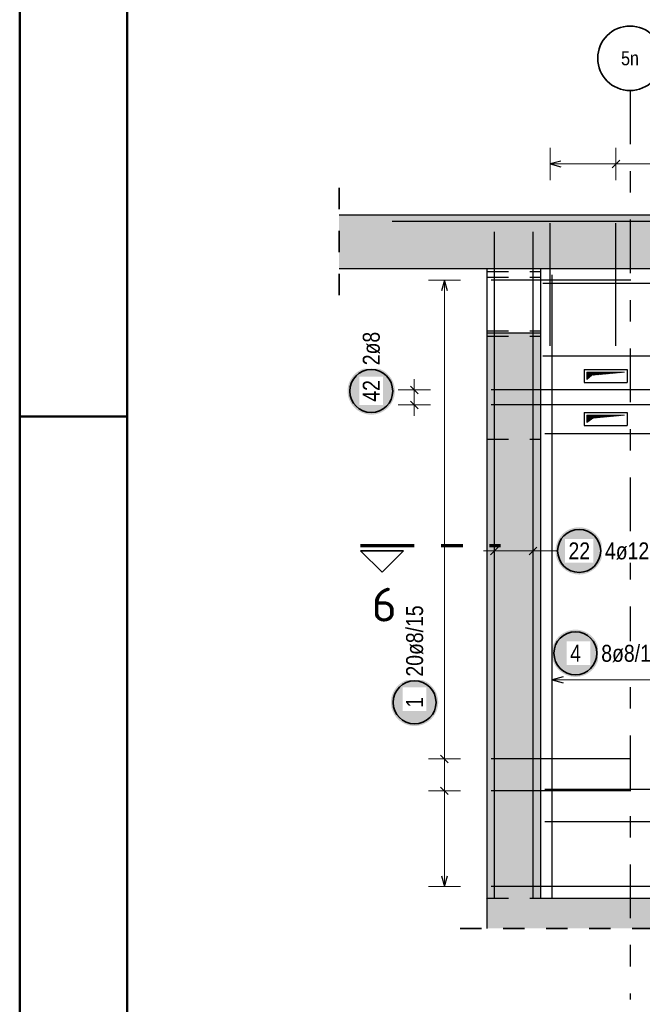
# Model space of a CAD drawing. Header units: millimetres. Extents: x -4.8 to 37.2, y -12 to 28.3.
# Tile 5 of 82: x 0 to 2.9, y 4.7 to 9.3. Entities that reach past the tile are written whole.
import ezdxf
from ezdxf.enums import TextEntityAlignment as Align

# ---------------------------------------------------------------- set-up
doc = ezdxf.new("R2010")
doc.units = ezdxf.units.MM
doc.linetypes.add('DASHDOTX2', pattern=[2, 1, -0.5, 0, -0.5])
doc.linetypes.add('HIDDEN', pattern=[0.375, 0.25, -0.125])
doc.layers.add('Achsen', color=7, linetype='Continuous', lineweight=20)
doc.styles.add('Arial Narrow', font='ARIALN.TTF')
doc.styles.add('isocp', font='isocp', dxfattribs={"width": 1.1})
pattern_1 = [(45, (0, 0), (-0.0018384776, 0.0018384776), [])]

msp = doc.modelspace()

# ---------------------------------------------------------------- hatches: boundary and pattern name
at = {"lineweight": 13, "true_color": 0xd7ffd7}
for points in [[(8.56132, 8.113985), (8.56132, 8.363985), (1.484738, 8.363985), (1.484738, 8.113985)], [(2.422263, 5.183985), (2.422263, 7.813991), (2.172263, 7.813991), (2.172263, 5.183985)], [(2.172263, 5.043991), (8.56132, 5.043991), (8.56132, 5.183991), (2.172263, 5.183991)]]:
    msp.add_hatch(color=254, dxfattribs=at).paths.add_polyline_path(points)
at = {"lineweight": 25, "true_color": 0xffffff}
for points in [[(1.744521, 7.543597), (1.744454, 7.547436), (1.744253, 7.55127), (1.743918, 7.555095), (1.74345, 7.558906), (1.742849, 7.562698), (1.742117, 7.566467), (1.741253, 7.570209), (1.740259, 7.573917), (1.739137, 7.577589), (1.737887, 7.581219), (1.736511, 7.584804), (1.735011, 7.588338), (1.733388, 7.591818), (1.731645, 7.595239), (1.729783, 7.598597), (1.727806, 7.601888), (1.725715, 7.605108), (1.723512, 7.608254), (1.721202, 7.61132), (1.718786, 7.614304), (1.716267, 7.617202), (1.713648, 7.62001), (1.710933, 7.622725), (1.708125, 7.625343), (1.705227, 7.627862), (1.702243, 7.630278), (1.699177, 7.632589), (1.696032, 7.634791), (1.692812, 7.636882), (1.689521, 7.63886), (1.686162, 7.640721), (1.682741, 7.642464), (1.679262, 7.644087), (1.675727, 7.645587), (1.672143, 7.646963), (1.668512, 7.648213), (1.664841, 7.649336), (1.661132, 7.65033), (1.657391, 7.651193), (1.653622, 7.651926), (1.64983, 7.652527), (1.646019, 7.652995), (1.642194, 7.653329), (1.63836, 7.65353), (1.634521, 7.653597), (1.630682, 7.65353), (1.626847, 7.653329), (1.623022, 7.652995), (1.619212, 7.652527), (1.615419, 7.651926), (1.61165, 7.651193), (1.607909, 7.65033), (1.604201, 7.649336), (1.600529, 7.648213), (1.596898, 7.646963), (1.593314, 7.645587), (1.58978, 7.644087), (1.5863, 7.642464), (1.582879, 7.640721), (1.579521, 7.63886), (1.57623, 7.636882), (1.573009, 7.634791), (1.569864, 7.632589), (1.566798, 7.630278), (1.563814, 7.627862), (1.560916, 7.625343), (1.558108, 7.622725), (1.555393, 7.62001), (1.552775, 7.617202), (1.550256, 7.614304), (1.547839, 7.61132), (1.545529, 7.608254), (1.543326, 7.605108), (1.541235, 7.601888), (1.539258, 7.598597), (1.537396, 7.595239), (1.535653, 7.591818), (1.534031, 7.588338), (1.53253, 7.584804), (1.531154, 7.581219), (1.529904, 7.577589), (1.528782, 7.573917), (1.527788, 7.570209), (1.526924, 7.566467), (1.526192, 7.562698), (1.525591, 7.558906), (1.525123, 7.555095), (1.524789, 7.55127), (1.524588, 7.547436), (1.524521, 7.543597), (1.524588, 7.539758), (1.524789, 7.535924), (1.525123, 7.532099), (1.525591, 7.528288), (1.526192, 7.524496), (1.526924, 7.520727), (1.527788, 7.516986), (1.528782, 7.513277), (1.529904, 7.509605), (1.531154, 7.505975), (1.53253, 7.50239), (1.534031, 7.498856), (1.535653, 7.495376), (1.537396, 7.491955), (1.539258, 7.488597), (1.541235, 7.485306), (1.543326, 7.482086), (1.545529, 7.478941), (1.547839, 7.475874), (1.550256, 7.472891), (1.552775, 7.469993), (1.555393, 7.467185), (1.558108, 7.46447), (1.560916, 7.461851), (1.563814, 7.459332), (1.566798, 7.456916), (1.569864, 7.454605), (1.573009, 7.452403), (1.57623, 7.450312), (1.579521, 7.448334), (1.582879, 7.446473), (1.5863, 7.44473), (1.58978, 7.443107), (1.593314, 7.441607), (1.596898, 7.440231), (1.600529, 7.438981), (1.604201, 7.437858), (1.607909, 7.436865), (1.61165, 7.436001), (1.615419, 7.435268), (1.619212, 7.434668), (1.623022, 7.4342), (1.626847, 7.433865), (1.630682, 7.433664), (1.634521, 7.433597), (1.63836, 7.433664), (1.642194, 7.433865), (1.646019, 7.4342), (1.64983, 7.434668), (1.653622, 7.435268), (1.657391, 7.436001), (1.661132, 7.436865), (1.664841, 7.437858), (1.668512, 7.438981), (1.672143, 7.440231), (1.675727, 7.441607), (1.679262, 7.443107), (1.682741, 7.44473), (1.686162, 7.446473), (1.689521, 7.448334), (1.692812, 7.450312), (1.696032, 7.452403), (1.699177, 7.454605), (1.702243, 7.456916), (1.705227, 7.459332), (1.708125, 7.461851), (1.710933, 7.46447), (1.713648, 7.467185), (1.716267, 7.469993), (1.718786, 7.472891), (1.721202, 7.475874), (1.723512, 7.478941), (1.725715, 7.482086), (1.727806, 7.485306), (1.729783, 7.488597), (1.731645, 7.491955), (1.733388, 7.495376), (1.735011, 7.498856), (1.736511, 7.50239), (1.737887, 7.505975), (1.739137, 7.509605), (1.740259, 7.513277), (1.741253, 7.516986), (1.742117, 7.520727), (1.742849, 7.524496), (1.74345, 7.528288), (1.743918, 7.532099), (1.744253, 7.535924)], [(2.711291, 6.8), (2.711224, 6.803839), (2.711023, 6.807673), (2.710688, 6.811498), (2.71022, 6.815309), (2.709619, 6.819101), (2.708887, 6.82287), (2.708023, 6.826611), (2.707029, 6.83032), (2.705907, 6.833992), (2.704657, 6.837622), (2.703281, 6.841207), (2.701781, 6.844741), (2.700158, 6.848221), (2.698415, 6.851642), (2.696553, 6.855), (2.694576, 6.858291), (2.692485, 6.861511), (2.690282, 6.864656), (2.687972, 6.867723), (2.685555, 6.870707), (2.683037, 6.873604), (2.680418, 6.876412), (2.677703, 6.879127), (2.674895, 6.881746), (2.671997, 6.884265), (2.669013, 6.886681), (2.665947, 6.888992), (2.662802, 6.891194), (2.659582, 6.893285), (2.656291, 6.895263), (2.652932, 6.897124), (2.649511, 6.898867), (2.646032, 6.90049), (2.642497, 6.90199), (2.638913, 6.903366), (2.635282, 6.904616), (2.631611, 6.905739), (2.627902, 6.906733), (2.624161, 6.907596), (2.620392, 6.908329), (2.6166, 6.908929), (2.612789, 6.909397), (2.608964, 6.909732), (2.60513, 6.909933), (2.601291, 6.91), (2.597452, 6.909933), (2.593617, 6.909732), (2.589792, 6.909397), (2.585982, 6.908929), (2.582189, 6.908329), (2.57842, 6.907596), (2.574679, 6.906733), (2.57097, 6.905739), (2.567299, 6.904616), (2.563668, 6.903366), (2.560084, 6.90199), (2.55655, 6.90049), (2.55307, 6.898867), (2.549649, 6.897124), (2.546291, 6.895263), (2.542999, 6.893285), (2.539779, 6.891194), (2.536634, 6.888992), (2.533568, 6.886681), (2.530584, 6.884265), (2.527686, 6.881746), (2.524878, 6.879127), (2.522163, 6.876412), (2.519545, 6.873604), (2.517026, 6.870707), (2.514609, 6.867723), (2.512299, 6.864656), (2.510096, 6.861511), (2.508005, 6.858291), (2.506028, 6.855), (2.504166, 6.851642), (2.502423, 6.848221), (2.500801, 6.844741), (2.4993, 6.841207), (2.497924, 6.837622), (2.496674, 6.833992), (2.495552, 6.83032), (2.494558, 6.826611), (2.493694, 6.82287), (2.492962, 6.819101), (2.492361, 6.815309), (2.491893, 6.811498), (2.491559, 6.807673), (2.491358, 6.803839), (2.491291, 6.8), (2.491358, 6.796161), (2.491559, 6.792327), (2.491893, 6.788502), (2.492361, 6.784691), (2.492962, 6.780899), (2.493694, 6.77713), (2.494558, 6.773389), (2.495552, 6.76968), (2.496674, 6.766008), (2.497924, 6.762378), (2.4993, 6.758793), (2.500801, 6.755259), (2.502423, 6.751779), (2.504166, 6.748358), (2.506028, 6.745), (2.508005, 6.741709), (2.510096, 6.738489), (2.512299, 6.735344), (2.514609, 6.732277), (2.517026, 6.729293), (2.519545, 6.726396), (2.522163, 6.723588), (2.524878, 6.720873), (2.527686, 6.718254), (2.530584, 6.715735), (2.533568, 6.713319), (2.536634, 6.711008), (2.539779, 6.708806), (2.542999, 6.706715), (2.546291, 6.704737), (2.549649, 6.702876), (2.55307, 6.701133), (2.55655, 6.69951), (2.560084, 6.69801), (2.563668, 6.696634), (2.567299, 6.695384), (2.57097, 6.694261), (2.574679, 6.693267), (2.57842, 6.692404), (2.582189, 6.691671), (2.585982, 6.691071), (2.589792, 6.690603), (2.593617, 6.690268), (2.597452, 6.690067), (2.601291, 6.69), (2.60513, 6.690067), (2.608964, 6.690268), (2.612789, 6.690603), (2.6166, 6.691071), (2.620392, 6.691671), (2.624161, 6.692404), (2.627902, 6.693267), (2.631611, 6.694261), (2.635282, 6.695384), (2.638913, 6.696634), (2.642497, 6.69801), (2.646032, 6.69951), (2.649511, 6.701133), (2.652932, 6.702876), (2.656291, 6.704737), (2.659582, 6.706715), (2.662802, 6.708806), (2.665947, 6.711008), (2.669013, 6.713319), (2.671997, 6.715735), (2.674895, 6.718254), (2.677703, 6.720873), (2.680418, 6.723588), (2.683037, 6.726396), (2.685555, 6.729293), (2.687972, 6.732277), (2.690282, 6.735344), (2.692485, 6.738489), (2.694576, 6.741709), (2.696553, 6.745), (2.698415, 6.748358), (2.700158, 6.751779), (2.701781, 6.755259), (2.703281, 6.758793), (2.704657, 6.762378), (2.705907, 6.766008), (2.707029, 6.76968), (2.708023, 6.773389), (2.708887, 6.77713), (2.709619, 6.780899), (2.71022, 6.784691), (2.710688, 6.788502), (2.711023, 6.792327)], [(2.694036, 6.323522), (2.693969, 6.327361), (2.693768, 6.331196), (2.693433, 6.335021), (2.692966, 6.338831), (2.692365, 6.342624), (2.691632, 6.346393), (2.690769, 6.350134), (2.689775, 6.353843), (2.688652, 6.357514), (2.687402, 6.361145), (2.686026, 6.364729), (2.684526, 6.368263), (2.682903, 6.371743), (2.68116, 6.375164), (2.679299, 6.378522), (2.677321, 6.381814), (2.67523, 6.385034), (2.673028, 6.388179), (2.670717, 6.391245), (2.668301, 6.394229), (2.665782, 6.397127), (2.663163, 6.399935), (2.660449, 6.40265), (2.65764, 6.405268), (2.654743, 6.407787), (2.651759, 6.410204), (2.648692, 6.412514), (2.645547, 6.414717), (2.642327, 6.416808), (2.639036, 6.418785), (2.635678, 6.420647), (2.632257, 6.42239), (2.628777, 6.424012), (2.625243, 6.425513), (2.621658, 6.426889), (2.618028, 6.428139), (2.614356, 6.429261), (2.610647, 6.430255), (2.606906, 6.431119), (2.603137, 6.431851), (2.599345, 6.432452), (2.595534, 6.43292), (2.591709, 6.433254), (2.587875, 6.433455), (2.584036, 6.433522), (2.580197, 6.433455), (2.576363, 6.433254), (2.572538, 6.43292), (2.568727, 6.432452), (2.564935, 6.431851), (2.561166, 6.431119), (2.557425, 6.430255), (2.553716, 6.429261), (2.550044, 6.428139), (2.546414, 6.426889), (2.542829, 6.425513), (2.539295, 6.424012), (2.535815, 6.42239), (2.532394, 6.420647), (2.529036, 6.418785), (2.525745, 6.416808), (2.522525, 6.414717), (2.51938, 6.412514), (2.516313, 6.410204), (2.513329, 6.407787), (2.510432, 6.405268), (2.507624, 6.40265), (2.504909, 6.399935), (2.50229, 6.397127), (2.499771, 6.394229), (2.497355, 6.391245), (2.495044, 6.388179), (2.492842, 6.385034), (2.490751, 6.381814), (2.488773, 6.378522), (2.486912, 6.375164), (2.485169, 6.371743), (2.483546, 6.368263), (2.482046, 6.364729), (2.48067, 6.361145), (2.47942, 6.357514), (2.478297, 6.353843), (2.477304, 6.350134), (2.47644, 6.346393), (2.475707, 6.342624), (2.475107, 6.338831), (2.474639, 6.335021), (2.474304, 6.331196), (2.474103, 6.327361), (2.474036, 6.323522), (2.474103, 6.319683), (2.474304, 6.315849), (2.474639, 6.312024), (2.475107, 6.308213), (2.475707, 6.304421), (2.47644, 6.300652), (2.477304, 6.296911), (2.478297, 6.293202), (2.47942, 6.289531), (2.48067, 6.2859), (2.482046, 6.282316), (2.483546, 6.278781), (2.485169, 6.275302), (2.486912, 6.271881), (2.488773, 6.268522), (2.490751, 6.265231), (2.492842, 6.262011), (2.495044, 6.258866), (2.497355, 6.2558), (2.499771, 6.252816), (2.50229, 6.249918), (2.504909, 6.24711), (2.507624, 6.244395), (2.510432, 6.241776), (2.513329, 6.239258), (2.516313, 6.236841), (2.51938, 6.234531), (2.522525, 6.232328), (2.525745, 6.230237), (2.529036, 6.22826), (2.532394, 6.226398), (2.535815, 6.224655), (2.539295, 6.223032), (2.542829, 6.221532), (2.546414, 6.220156), (2.550044, 6.218906), (2.553716, 6.217784), (2.557425, 6.21679), (2.561166, 6.215926), (2.564935, 6.215194), (2.568727, 6.214593), (2.572538, 6.214125), (2.576363, 6.21379), (2.580197, 6.213589), (2.584036, 6.213522), (2.587875, 6.213589), (2.591709, 6.21379), (2.595534, 6.214125), (2.599345, 6.214593), (2.603137, 6.215194), (2.606906, 6.215926), (2.610647, 6.21679), (2.614356, 6.217784), (2.618028, 6.218906), (2.621658, 6.220156), (2.625243, 6.221532), (2.628777, 6.223032), (2.632257, 6.224655), (2.635678, 6.226398), (2.639036, 6.22826), (2.642327, 6.230237), (2.645547, 6.232328), (2.648692, 6.234531), (2.651759, 6.236841), (2.654743, 6.239258), (2.65764, 6.241776), (2.660449, 6.244395), (2.663163, 6.24711), (2.665782, 6.249918), (2.668301, 6.252816), (2.670717, 6.2558), (2.673028, 6.258866), (2.67523, 6.262011), (2.677321, 6.265231), (2.679299, 6.268522), (2.68116, 6.271881), (2.682903, 6.275302), (2.684526, 6.278781), (2.686026, 6.282316), (2.687402, 6.2859), (2.688652, 6.289531), (2.689775, 6.293202), (2.690769, 6.296911), (2.691632, 6.300652), (2.692365, 6.304421), (2.692966, 6.308213), (2.693433, 6.312024), (2.693768, 6.315849)], [(1.946007, 6.095305), (1.94594, 6.099144), (1.945739, 6.102978), (1.945405, 6.106803), (1.944937, 6.110614), (1.944336, 6.114406), (1.943604, 6.118175), (1.94274, 6.121916), (1.941746, 6.125625), (1.940623, 6.129297), (1.939373, 6.132927), (1.937997, 6.136511), (1.936497, 6.140046), (1.934875, 6.143525), (1.933132, 6.146947), (1.93127, 6.150305), (1.929293, 6.153596), (1.927201, 6.156816), (1.924999, 6.159961), (1.922688, 6.163027), (1.920272, 6.166011), (1.917753, 6.168909), (1.915135, 6.171717), (1.91242, 6.174432), (1.909612, 6.177051), (1.906714, 6.17957), (1.90373, 6.181986), (1.900664, 6.184297), (1.897518, 6.186499), (1.894298, 6.18859), (1.891007, 6.190567), (1.887649, 6.192429), (1.884228, 6.194172), (1.880748, 6.195795), (1.877214, 6.197295), (1.873629, 6.198671), (1.869999, 6.199921), (1.866327, 6.201043), (1.862619, 6.202037), (1.858878, 6.202901), (1.855109, 6.203634), (1.851316, 6.204234), (1.847505, 6.204702), (1.84368, 6.205037), (1.839846, 6.205238), (1.836007, 6.205305), (1.832168, 6.205238), (1.828334, 6.205037), (1.824509, 6.204702), (1.820698, 6.204234), (1.816906, 6.203634), (1.813137, 6.202901), (1.809396, 6.202037), (1.805687, 6.201043), (1.802015, 6.199921), (1.798385, 6.198671), (1.794801, 6.197295), (1.791266, 6.195795), (1.787786, 6.194172), (1.784365, 6.192429), (1.781007, 6.190567), (1.777716, 6.18859), (1.774496, 6.186499), (1.771351, 6.184297), (1.768285, 6.181986), (1.765301, 6.17957), (1.762403, 6.177051), (1.759595, 6.174432), (1.75688, 6.171717), (1.754261, 6.168909), (1.751742, 6.166011), (1.749326, 6.163027), (1.747015, 6.159961), (1.744813, 6.156816), (1.742722, 6.153596), (1.740744, 6.150305), (1.738883, 6.146947), (1.73714, 6.143525), (1.735517, 6.140046), (1.734017, 6.136511), (1.732641, 6.132927), (1.731391, 6.129297), (1.730268, 6.125625), (1.729275, 6.121916), (1.728411, 6.118175), (1.727678, 6.114406), (1.727078, 6.110614), (1.72661, 6.106803), (1.726275, 6.102978), (1.726074, 6.099144), (1.726007, 6.095305), (1.726074, 6.091466), (1.726275, 6.087631), (1.72661, 6.083807), (1.727078, 6.079996), (1.727678, 6.076203), (1.728411, 6.072434), (1.729275, 6.068693), (1.730268, 6.064985), (1.731391, 6.061313), (1.732641, 6.057682), (1.734017, 6.054098), (1.735517, 6.050564), (1.73714, 6.047084), (1.738883, 6.043663), (1.740744, 6.040305), (1.742722, 6.037014), (1.744813, 6.033793), (1.747015, 6.030648), (1.749326, 6.027582), (1.751742, 6.024598), (1.754261, 6.0217), (1.75688, 6.018892), (1.759595, 6.016177), (1.762403, 6.013559), (1.765301, 6.01104), (1.768285, 6.008623), (1.771351, 6.006313), (1.774496, 6.004111), (1.777716, 6.002019), (1.781007, 6.000042), (1.784365, 5.99818), (1.787786, 5.996437), (1.791266, 5.994815), (1.794801, 5.993314), (1.798385, 5.991938), (1.802015, 5.990688), (1.805687, 5.989566), (1.809396, 5.988572), (1.813137, 5.987708), (1.816906, 5.986976), (1.820698, 5.986375), (1.824509, 5.985907), (1.828334, 5.985573), (1.832168, 5.985372), (1.836007, 5.985305), (1.839846, 5.985372), (1.84368, 5.985573), (1.847505, 5.985907), (1.851316, 5.986375), (1.855109, 5.986976), (1.858878, 5.987708), (1.862619, 5.988572), (1.866327, 5.989566), (1.869999, 5.990688), (1.873629, 5.991938), (1.877214, 5.993314), (1.880748, 5.994815), (1.884228, 5.996437), (1.887649, 5.99818), (1.891007, 6.000042), (1.894298, 6.002019), (1.897518, 6.004111), (1.900664, 6.006313), (1.90373, 6.008623), (1.906714, 6.01104), (1.909612, 6.013559), (1.91242, 6.016177), (1.915135, 6.018892), (1.917753, 6.0217), (1.920272, 6.024598), (1.922688, 6.027582), (1.924999, 6.030648), (1.927201, 6.033793), (1.929293, 6.037014), (1.93127, 6.040305), (1.933132, 6.043663), (1.934875, 6.047084), (1.936497, 6.050564), (1.937997, 6.054098), (1.939373, 6.057682), (1.940623, 6.061313), (1.941746, 6.064985), (1.94274, 6.068693), (1.943604, 6.072434), (1.944336, 6.076203), (1.944937, 6.079996), (1.945405, 6.083807), (1.945739, 6.087631)]]:
    msp.add_hatch(color=7, dxfattribs=at).paths.add_polyline_path(points)
at = {"lineweight": 13}
h = msp.add_hatch(dxfattribs=at)
h.set_pattern_fill('Mau', color=6, scale=0.01, angle=45, style=0, pattern_type=2)
h.set_pattern_definition(pattern_1)
h.paths.add_polyline_path([(2.63727, 7.596485), (2.659836, 7.616654), (2.81227, 7.631485), (2.63727, 7.631485)])
h = msp.add_hatch(dxfattribs=at)
h.set_pattern_fill('Mau', color=6, scale=0.01, angle=45, style=0, pattern_type=2)
h.set_pattern_definition(pattern_1)
h.paths.add_polyline_path([(2.63727, 7.396485), (2.665415, 7.417674), (2.81227, 7.431485), (2.63727, 7.431485)])

# ---------------------------------------------------------------- linework, layer by layer
at = {"color": 4, "linetype": 'Continuous', "lineweight": 50}
for p, q in [((0, 21.025), (0, 0)), ((0.5, 20.9), (0.5, 0.125))]:
    msp.add_line(p, q, dxfattribs=at)
at = {"color": 5, "linetype": 'Continuous', "lineweight": 18}
for p, q in [((2.466263, 8.675), (2.466263, 8.525)), ((2.772419, 8.675), (2.772419, 8.525)), ((2.466263, 8.6), (4.150121, 8.6)), ((2.05, 8.059983), (1.9, 8.059983)), ((1.975, 5.237991), (1.975, 8.059983)), ((1.834521, 7.428985), (1.834521, 7.598985)), ((1.759521, 7.548985), (1.909521, 7.548985)), ((1.759521, 7.478985), (1.909521, 7.478985)), ((2.207263, 6.725), (2.207263, 6.875)), ((2.207263, 6.725), (2.207263, 6.875)), ((2.387263, 6.725), (2.387263, 6.875)), ((2.387263, 6.725), (2.387263, 6.875)), ((2.437263, 6.8), (2.157263, 6.8)), ((2.501291, 6.8), (2.437263, 6.8)), ((2.476263, 6.275), (2.476263, 6.125)), ((2.476263, 6.2), (3.530723, 6.2)), ((1.9, 5.832094), (2.05, 5.832094)), ((1.9, 5.683568), (2.05, 5.683568)), ((1.9, 5.237991), (2.05, 5.237991))]:
    msp.add_line(p, q, dxfattribs=at)
at = {"color": 3, "linetype": 'Continuous', "lineweight": 25}
for p, q in [((2.516263, 8.613397), (2.466263, 8.6)), ((2.790097, 8.617678), (2.754742, 8.582322)), ((2.466263, 8.6), (2.516263, 8.586603)), ((1.484738, 8.363985), (8.56132, 8.363985)), ((1.73132, 8.333985), (8.53132, 8.333985)), ((2.466263, 7.753985), (2.466263, 8.323985)), ((2.772419, 7.753985), (2.772419, 8.323985)), ((2.207263, 5.183991), (2.207263, 8.283991)), ((2.207263, 5.183991), (2.207263, 8.283991)), ((2.387263, 5.183991), (2.387263, 8.283991)), ((2.387263, 5.183991), (2.387263, 8.283991)), ((1.484738, 8.113985), (7.972168, 8.113985)), ((2.172263, 8.113985), (2.172263, 7.813991)), ((2.422263, 8.113985), (2.422263, 7.813991)), ((2.476263, 5.18399), (2.476263, 8.08399)), ((1.975, 8.059983), (1.961603, 8.009983)), ((1.988397, 8.009983), (1.975, 8.059983)), ((2.842263, 8.059983), (2.192263, 8.059983)), ((2.432263, 8.044991), (7.982168, 8.044991)), ((2.172263, 7.813991), (2.422263, 7.813991)), ((2.172263, 7.813991), (2.172263, 5.183991)), ((2.422263, 7.813991), (2.422263, 5.183985)), ((2.432263, 7.707985), (7.982168, 7.707985)), ((2.62477, 7.643985), (2.82477, 7.643985)), ((2.62477, 7.643985), (2.62477, 7.583985)), ((2.82477, 7.643985), (2.82477, 7.583985)), ((1.816843, 7.566662), (1.852198, 7.531307)), ((2.62477, 7.583985), (2.82477, 7.583985)), ((3.001121, 7.548985), (2.192263, 7.548985)), ((1.816843, 7.496662), (1.852198, 7.461307)), ((3.001121, 7.478985), (2.192263, 7.478985)), ((2.62477, 7.443985), (2.82477, 7.443985)), ((2.62477, 7.443985), (2.62477, 7.383985)), ((2.82477, 7.443985), (2.82477, 7.383985)), ((2.62477, 7.383985), (2.82477, 7.383985)), ((3.604723, 7.344983), (2.442263, 7.344983)), ((2.189586, 6.782322), (2.224941, 6.817678)), ((2.189586, 6.782322), (2.224941, 6.817678)), ((2.369586, 6.782322), (2.404941, 6.817678)), ((2.369586, 6.782322), (2.404941, 6.817678)), ((2.526263, 6.213397), (2.476263, 6.2)), ((2.476263, 6.2), (2.526263, 6.186603)), ((1.957322, 5.849772), (1.992678, 5.814417)), ((2.842263, 5.832094), (2.192263, 5.832094)), ((1.957322, 5.701246), (1.992678, 5.665891)), ((2.842263, 5.683568), (2.192263, 5.683568)), ((3.604723, 5.689484), (2.442263, 5.689484)), ((3.604723, 5.538985), (2.442263, 5.538985)), ((1.961603, 5.287991), (1.975, 5.237991)), ((1.975, 5.237991), (1.988397, 5.287991)), ((2.842263, 5.237991), (2.192263, 5.237991)), ((3.604723, 5.237985), (2.442263, 5.237985)), ((2.172263, 5.183991), (2.172263, 5.043991)), ((2.422263, 5.183991), (7.972168, 5.183991))]:
    msp.add_line(p, q, dxfattribs=at)
at = {"color": 2, "linetype": 'HIDDEN', "lineweight": 35, "ltscale": 0.25}
for p, q in [((1.484738, 8.488985), (1.484738, 7.988985)), ((2.047263, 5.043991), (8.68632, 5.043991))]:
    msp.add_line(p, q, dxfattribs=at)
at = {"color": 3, "linetype": 'HIDDEN', "lineweight": 25, "ltscale": 0.25}
for p, q in [((2.172263, 8.098991), (2.422263, 8.098991)), ((2.172263, 8.073985), (2.422263, 8.073985)), ((2.172263, 7.823985), (2.422263, 7.823985)), ((2.172263, 7.798991), (2.422263, 7.798991)), ((2.172263, 7.318985), (2.422263, 7.318985)), ((2.172263, 5.183991), (2.422263, 5.183991))]:
    msp.add_line(p, q, dxfattribs=at)
at = {"color": 6, "linetype": 'Continuous', "lineweight": 13}
for p, q in [((2.63727, 7.596485), (2.63727, 7.631485)), ((2.63727, 7.631485), (2.81227, 7.631485)), ((2.63727, 7.596485), (2.659836, 7.616654)), ((2.659836, 7.616654), (2.81227, 7.631485)), ((2.63727, 7.396485), (2.63727, 7.431485)), ((2.63727, 7.431485), (2.81227, 7.431485)), ((2.665415, 7.417674), (2.81227, 7.431485)), ((2.63727, 7.396485), (2.665415, 7.417674))]:
    msp.add_line(p, q, dxfattribs=at)
at = {"color": 4, "linetype": 'Continuous', "lineweight": 50, "ltscale": 4}
msp.add_line((0, 7.425), (0.5, 7.425), dxfattribs=at)
at = {"color": 1, "linetype": 'DASHDOTX2', "lineweight": 70, "ltscale": 0.25}
msp.add_line((1.584807, 6.825191), (2.234807, 6.825191), dxfattribs=at)
at = {"color": 2, "linetype": 'Continuous', "lineweight": 35}
for p, q in [((1.584807, 6.800191), (1.784807, 6.800191)), ((1.584807, 6.800191), (1.684807, 6.700191)), ((1.684807, 6.700191), (1.784807, 6.800191))]:
    msp.add_line(p, q, dxfattribs=at)
for centre in [(1.634521, 7.543597), (2.601291, 6.8), (2.584036, 6.323522), (1.836007, 6.095305)]:
    msp.add_circle(centre, 0.1, dxfattribs=at)
at = {"color": 9, "linetype": 'Continuous', "lineweight": 0}
msp.add_circle((2.172263, 5.183985), 0.00111, dxfattribs=at)
at = {"layer": 'Achsen', "color": 3, "linetype": 'DASHDOTX2', "lineweight": 25, "ltscale": 0.25}
msp.add_line((2.83768, 8.941597), (2.83768, 4.712247), dxfattribs=at)
at = {"layer": 'Achsen', "color": 2, "linetype": 'Continuous', "lineweight": 35}
msp.add_circle((2.83768, 9.091597), 0.15, dxfattribs=at)

# ---------------------------------------------------------------- texts
at = {"color": 2, "lineweight": 35, "style": 'isocp', "width": 1.15}
msp.add_text('6', height=0.1575, dxfattribs=at).set_placement((1.695086, 6.471139), align=Align.CENTER)
at = {"layer": 'Achsen', "color": 3, "lineweight": 25, "style": 'Arial Narrow'}
msp.add_text('5n', height=0.065, dxfattribs=at).set_placement((2.83768, 9.091597), align=Align.MIDDLE_CENTER)

# ---------------------------------------------------------------- next in the draw order: texts
at = {"color": 2, "lineweight": 35, "char_height": 0.07875, "attachment_point": 1, "rotation": 90, "line_spacing_factor": 0.9, "style": 'Arial Narrow', "bg_fill": 3, "box_fill_scale": 1.2, "bg_fill_color": 256, "bg_fill_true_color": 13158600, "bg_fill_transparency": 0}
for s, insert in [('2ø8', (1.595146, 7.663597)), ('42', (1.595146, 7.493985)), ('20ø8/15', (1.796632, 6.215305)), ('1', (1.796632, 6.070498))]:
    msp.add_mtext(s, dxfattribs=dict(at, insert=insert))
at = {"color": 2, "lineweight": 35, "char_height": 0.07875, "attachment_point": 1, "line_spacing_factor": 0.9, "style": 'Arial Narrow', "bg_fill": 3, "box_fill_scale": 1.2, "bg_fill_color": 256, "bg_fill_true_color": 13158600, "bg_fill_transparency": 0}
for s, insert in [('22', (2.551678, 6.839375)), ('4ø12', (2.721291, 6.839375)), ('8ø8/15 i. + a.', (2.704036, 6.362897)), ('4', (2.55923, 6.362897))]:
    msp.add_mtext(s, dxfattribs=dict(at, insert=insert))

doc.saveas('drawing.dxf')
